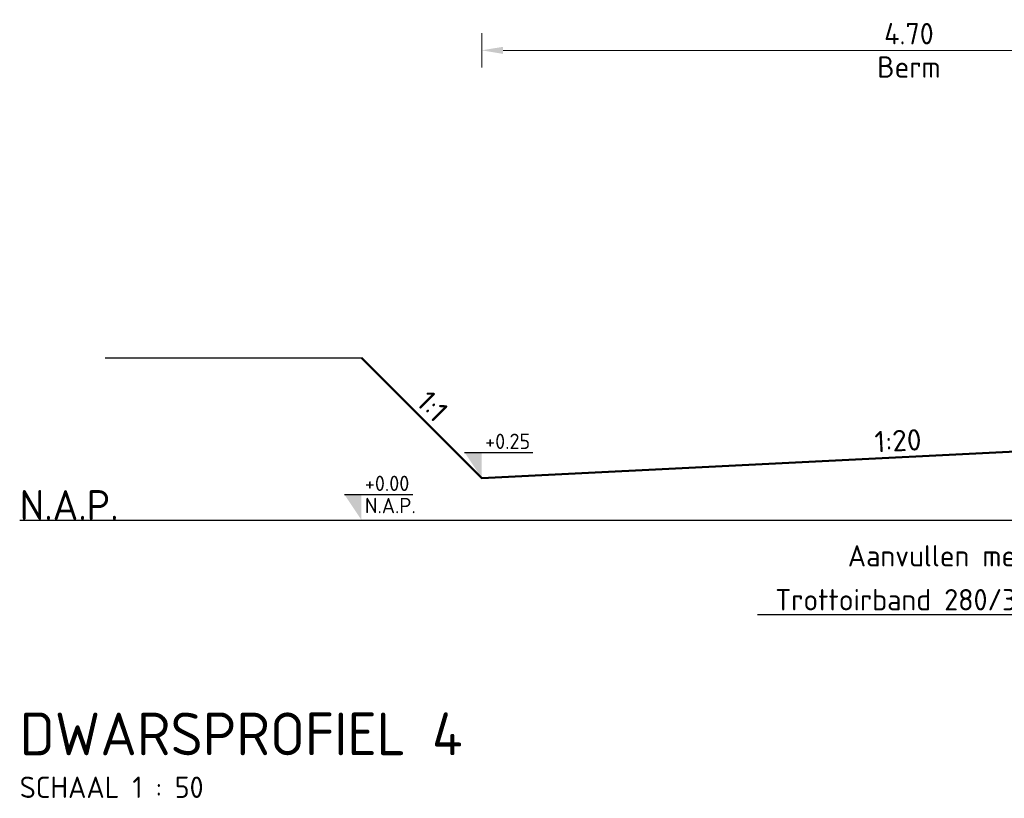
# Model space of a CAD drawing. Header units: metres. Extents: x 90794 to 91984, y 464666 to 465269.
# Tile 44 of 81: x 91479.52 to 91485.28, y 465077.63 to 465082.19. Entities that reach past the tile are written whole.
import ezdxf
from ezdxf import colors
from ezdxf.entities.mleader import LeaderData, LeaderLine
from ezdxf.enums import TextEntityAlignment as Align
from ezdxf.math import Vec2, Vec3

# ---------------------------------------------------------------- set-up
doc = ezdxf.new("R2010")
doc.units = ezdxf.units.M
doc.linetypes.add('AL-NAP_LIJN', pattern=[15.25, 12, -1.5, 0.25, -1.5])
for name, color, linetype, lineweight in [('B-WE-GW-MAAIVELD-GD', 8, 'GW-MAAIVELD', 25), ('N-WE-GW-MAAIVELD-GD', 90, 'GW-MAAIVELD', 50), ('N-WE-VH-KANTOPSLUITING-T25', 7, 'Continuous', 25), ('N-WE-VH-VERHARDING-SD', 7, 'Continuous', 25), ('X-XX-AL-M', 7, 'Continuous', 18), ('X-XX-AL-NAP-GD', 7, 'AL-NAP_LIJN', 25), ('X-XX-AL-NAP-T35', 2, 'Continuous', 35), ('X-XX-AL-PEILMAAT-SD', 7, 'Continuous', 25), ('X-XX-AL-T25', 7, 'Continuous', 25), ('X-XX-AL-VERWIJZING-S', 7, 'Continuous', 25)]:
    doc.layers.add(name, color=color, linetype=linetype, lineweight=lineweight)
doc.layers.get('0').freeze()
doc.styles.add('NLCS', font='isocpeur.ttf')
doc.styles.add('NLCS-ISO', font='NLCS-ISO.ttf')
doc.styles.add('NLCS-ISO-M50-T25', font='NLCS-ISO.ttf', dxfattribs={"height": 0.125})
doc.styles.add('NLCS-ISO-M50-T35', font='NLCS-ISO.ttf', dxfattribs={"height": 0.175})
doc.linetypes.add('GW-MAAIVELD', pattern='A,12,[40,NLCS.SHX,S=1,R=0,X=0,Y=-0.5],12', length=24)
doc.dimstyles.new('NLCS-M50-T25-PIJL_L2_H1', dxfattribs={"dimscale": 0.05, "dimtxt": 2.5, "dimasz": 2.5, "dimexe": 2, "dimexo": 2, "dimgap": 0.7, "dimtad": 1, "dimzin": 0, "dimdsep": 46, "dimtxsty": 'NLCS-ISO-M50-T25', "dimcen": 0, "dimdle": 2, "dimclrd": 256, "dimclre": 256, "dimclrt": 256, "dimadec": 1, "dimazin": 0, "dimtfac": 1, "dimtdec": 3, "dimtofl": 0, "dimtmove": 0, "dimatfit": 3, "dimfxl": 2, "dimfxlon": 1, "dimtfillclr": 256, "dimtolj": 1, "dimtzin": 0, "dimlwd": -1, "dimlwe": -1, "dimarcsym": 0})

# ---------------------------------------------------------------- blocks, each defined once
blk = doc.blocks.new('SAL-VERWIJZING_ONDERSCHRIFT-SO')
at = {"linetype": 'Continuous', "style": 'NLCS-ISO'}
blk.add_text('SCHAAL 1 :', height=2.5, dxfattribs=at).set_placement((0, -3.75))
at = {"style": 'NLCS-ISO'}
for tag, p, height in [('OMSCHRIJVING', (0, 1.25), 5), ('SCHAAL', (18.15, -3.75), 2.5)]:
    blk.add_attdef(tag, p, '', height=height, dxfattribs=at)
blk = doc.blocks.new('*D184')
at = {"layer": 'Defpoints', "color": 0, "transparency": 16777216}
for p in [(91486.9205, 465082.0117), (91482.2205, 465079.5077), (91486.9205, 465079.5277)]:
    blk.add_point(p, dxfattribs=at)
at = {"layer": 'X-XX-AL-M', "transparency": 16777216}
for p, q in [((91482.2205, 465081.9117), (91482.2205, 465082.1117)), ((91486.9205, 465081.9117), (91486.9205, 465082.1117)), ((91482.3455, 465082.0117), (91486.7955, 465082.0117))]:
    blk.add_line(p, q, dxfattribs=at)
for points in [[(91482.3455, 465082.0325), (91482.3455, 465081.9908), (91482.2205, 465082.0117)], [(91486.7955, 465082.0325), (91486.7955, 465081.9908), (91486.9205, 465082.0117)]]:
    blk.add_solid(points, dxfattribs=at)
at = {"layer": 'X-XX-AL-M', "transparency": 16777216, "char_height": 0.125, "attachment_point": 5, "style": 'NLCS-ISO-M50-T25'}
for s, insert in [('\\A1;4.70', (91484.7205, 465082.1092)), ('\\A1;Berm', (91484.7205, 465081.9142))]:
    blk.add_mtext(s, dxfattribs=dict(at, insert=insert))
blk = doc.blocks.new('SAL-PEILMAAT_INFRACAD_R01-SOD')
blk.add_line((-2, 3), (6, 3))
blk.add_solid([(-2, 3), (0, 3), (0, 0)])
at = {"style": 'NLCS-ISO'}
for tag, p in [('...', (0.4, 3.4)), ('REF', (0.4, 0.8))]:
    blk.add_attdef(tag, p, '', height=1.8, dxfattribs=at)
blk = doc.blocks.new('SAL-PEILMAAT_INFRACAD_H01-SOD')
blk.add_line((-2, 3), (6, 3))
blk.add_solid([(-2, 3), (0, 3), (0, 0)])
at = {"style": 'NLCS-ISO'}
blk.add_attdef('...', (0.4, 3.4), '', height=1.8, dxfattribs=at)
blk = doc.blocks.new('_Dot')
at = {"color": 0, "linetype": 'ByBlock', "lineweight": -2}
blk.add_line((-0.5, 0), (-1, 0), dxfattribs=at)
at = {"color": 0, "linetype": 'ByBlock', "const_width": 0.5}
blk.add_lwpolyline([(-0.25, 0, 1), (0.25, 0, 1)], format="xyb", close=True, dxfattribs=at)

msp = doc.modelspace()

# ---------------------------------------------------------------- linework, layer by layer
at = {"layer": 'B-WE-GW-MAAIVELD-GD', "flags": 128}
msp.add_lwpolyline([(91480.0166, 465080.2117), (91481.5166, 465080.2117)], dxfattribs=at)
at = {"layer": 'N-WE-GW-MAAIVELD-GD', "flags": 128}
msp.add_lwpolyline([(91481.5166, 465080.2117), (91482.2205, 465079.5077), (91487.2205, 465079.7577)], dxfattribs=at)
at = {"layer": 'X-XX-AL-NAP-GD', "flags": 128}
msp.add_lwpolyline([(91479.5166, 465079.2617), (91503.0495, 465079.2617)], dxfattribs=at)

# ---------------------------------------------------------------- block references
at = {"layer": 'X-XX-AL-PEILMAAT-SD', "xscale": 0.05, "yscale": 0.05, "zscale": 0.05}
for name, p, values in [('SAL-PEILMAAT_INFRACAD_H01-SOD', (91482.2205, 465079.5077), {'...': '+0.25'}), ('SAL-PEILMAAT_INFRACAD_R01-SOD', (91481.5166, 465079.2617), {'...': '+0.00', 'REF': 'N.A.P.'})]:
    msp.add_blockref(name, p, dxfattribs=at).add_auto_attribs(values)
at = {"layer": 'X-XX-AL-VERWIJZING-S', "xscale": 0.05, "yscale": 0.05, "zscale": 0.05}
msp.add_blockref('SAL-VERWIJZING_ONDERSCHRIFT-SO', (91479.5166, 465077.8224), dxfattribs=at).add_auto_attribs({'OMSCHRIJVING': 'DWARSPROFIEL 4', 'SCHAAL': '50'})

# ---------------------------------------------------------------- texts
at = {"layer": 'N-WE-VH-VERHARDING-SD', "style": 'NLCS'}
for s, rotation, p in [('1:1', 315, (91481.8615, 465079.8578)), ('1:20', 2.86241, (91484.6616, 465079.6266))]:
    msp.add_text(s, height=0.125, rotation=rotation, dxfattribs=at).set_placement(p, align=Align.BOTTOM_CENTER)
at = {"layer": 'X-XX-AL-NAP-T35', "insert": (91479.5166, 465079.2617), "char_height": 0.175, "attachment_point": 7, "style": 'NLCS-ISO-M50-T35'}
msp.add_mtext_dynamic_manual_height_columns('N.A.P.', width=0.608535, gutter_width=1.75, heights=[0.175], dxfattribs=at)

# ---------------------------------------------------------------- dimensions: what is measured, and where the dimension line sits
at = {"layer": 'X-XX-AL-M'}
dim = msp.add_linear_dim(base=(91486.9205, 465082.0117), p1=(91482.2205, 465079.5077), p2=(91486.9205, 465079.5277), text='<>\\XBerm', dimstyle='NLCS-M50-T25-PIJL_L2_H1', override={"dimtmove": 0}, dxfattribs=at)
dim.commit()
dim.dimension.update_dxf_attribs({"geometry": '*D184', "text_midpoint": (91484.7205, 465082.0117), "dimtype": 160})

# ---------------------------------------------------------------- leaders
at = {"layer": 'N-WE-VH-KANTOPSLUITING-T25'}
ml = msp.add_multileader_mtext('Standard', dxfattribs=at)
ml.set_content('Trottoirband 280/300x240', color=256, style='NLCS-ISO-M50-T25')
ml.set_leader_properties(color=256, linetype='ByLayer', lineweight=-1)
ml.build(insert=Vec2(0, 0))
ml.multileader.update_dxf_attribs({"text_left_attachment_type": 5, "text_right_attachment_type": 5, "dogleg_length": 0.125, "arrow_head_size": 0.125})
ctx = ml.context
ctx.base_point, ctx.char_height, ctx.arrow_head_size, ctx.landing_gap_size, ctx.plane_origin = Vec3(91483.8928, 465078.7078), 0.125, 0.125, 0.045, Vec3(91487.3624, 465078.9467)
ctx.left_attachment, ctx.right_attachment = 5, 5
notes = []
notes.append((ctx, [(0, (1, 1, 0), (91487.0705, 465078.7078), (-1, 0), 1.1002, [(0, [(91487.0705, 465079.5277)], 0, [])])]))
ctx.mtext.insert, ctx.mtext.flow_direction = Vec3(91483.9378, 465078.8578), 5
at = {"layer": 'X-XX-AL-T25'}
ml = msp.add_multileader_mtext('Standard', dxfattribs=at)
ml.set_content('\\pxsa1;\\P\\ps*;Aanvullen met grond-', color=256, style='NLCS-ISO-M50-T25')
ml.set_leader_properties(color=256, linetype='ByLayer', lineweight=-1)
ml.set_arrow_properties(name='DOT')
ml.build(insert=Vec2(0, 0))
ml.multileader.update_dxf_attribs({"has_dogleg": 0, "text_left_attachment_type": 4, "text_right_attachment_type": 4, "dogleg_length": 0.125, "arrow_head_size": 0.05})
ctx = ml.context
ctx.base_point, ctx.char_height, ctx.arrow_head_size, ctx.landing_gap_size, ctx.plane_origin = Vec3(91484.3627, 465078.9526), 0.125, 0.05, 0, Vec3(91486.5269, 465079.57)
ctx.left_attachment, ctx.right_attachment = 4, 4
notes.append((ctx, [(0, (1, 1, 0), (91486.1377, 465078.9526), (-1, 0), 0.125, [(1, [(91486.0127, 465079.4843)], 0, [])])]))
ctx.mtext.insert, ctx.mtext.flow_direction = Vec3(91484.3627, 465079.3234), 5
for ctx, leaders in notes:
    for number, flags, end, landing, length, lines in leaders:
        leader = LeaderData()
        leader.index, (leader.has_last_leader_line, leader.has_dogleg_vector, leader.attachment_direction) = number, flags
        leader.last_leader_point, leader.dogleg_vector, leader.dogleg_length = Vec3(end), Vec3(landing), length
        for number, points, colour, breaks in lines:
            line = LeaderLine()
            line.index, line.vertices, line.color, line.breaks = number, Vec3.list(points), colors.encode_raw_color(colour), breaks
            leader.lines.append(line)
        ctx.leaders.append(leader)

doc.saveas('drawing.dxf')
